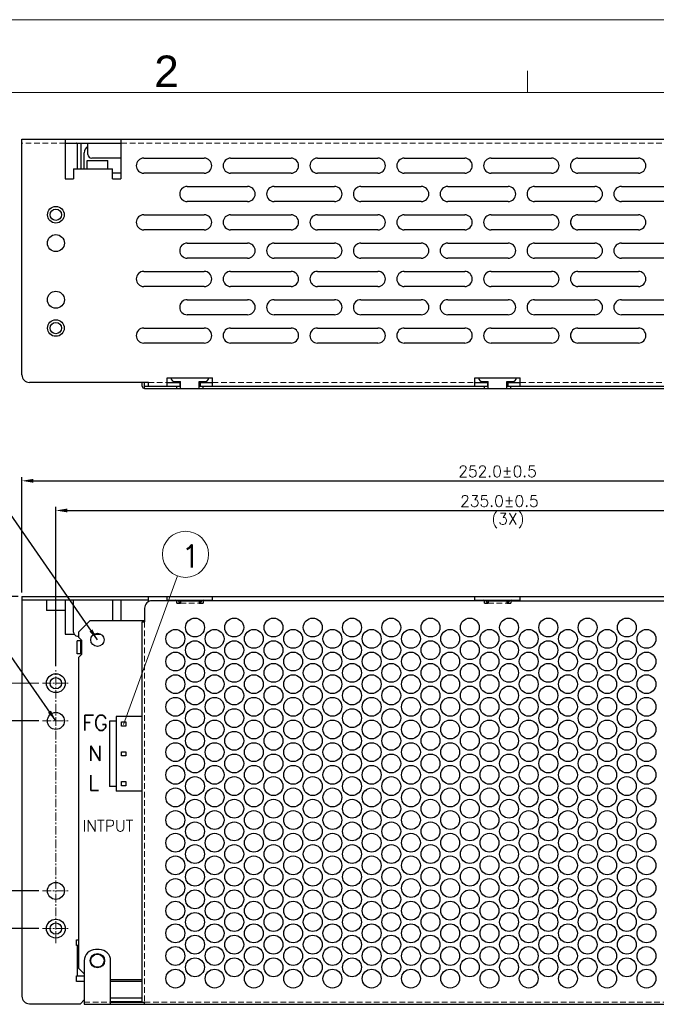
# Model space of a CAD drawing. Header units: millimetres. Extents: x 0 to 2584, y 0 to 2729.
# Tile 15 of 33: x 1209 to 1378, y 313 to 573. Entities that reach past the tile are written whole.
import ezdxf
from ezdxf.enums import TextEntityAlignment as Align

# ---------------------------------------------------------------- set-up
doc = ezdxf.new("R2010")
doc.units = ezdxf.units.MM
doc.header["$LTSCALE"] = 6
doc.linetypes.add('CENTER', pattern=[0.6, 0.375, -0.075, 0.075, -0.075])
doc.linetypes.add('HIDDEN', pattern=[0.375, 0.25, -0.125])
doc.layers.get('0').update_dxf_attribs({"linetype": 'CONTINUOUS'})
doc.layers.get('Defpoints').update_dxf_attribs({"linetype": 'CONTINUOUS'})
for name, color, linetype in [('02___PRT_ALL_AXES', 7, 'CONTINUOUS'), ('CENTER', 130, 'CENTER'), ('DIM', 2, 'CONTINUOUS'), ('H', 6, 'HIDDEN'), ('PAPER', 7, 'CONTINUOUS')]:
    doc.layers.add(name, color=color, linetype=linetype)
doc.styles.add('ARIAL', font='arial.ttf')
doc.styles.add('ROMANS', font='romans')
doc.styles.add('SIMPLEX', font='SIMPLEX.shx')
doc.styles.get("Standard").update_dxf_attribs({"font": 'ROMANS.SHX'})
doc.dimstyles.new('S_STANDARD', dxfattribs={"dimscale": 0, "dimtxt": 3, "dimasz": 3, "dimexe": 1, "dimexo": 1, "dimgap": 1, "dimtad": 1, "dimdec": 1, "dimzin": 0, "dimdsep": 46, "dimtxsty": 'ROMANS', "dimcen": -0.5, "dimadec": 0, "dimazin": 0, "dimtp": 0.1, "dimtfac": 1, "dimtdec": 1, "dimtmove": 0, "dimatfit": 3, "dimfxl": 1, "dimtolj": 1, "dimtzin": 0, "dimarcsym": 0})
doc.dimstyles.new('STANDARD$0', dxfattribs={"dimtxt": 3, "dimasz": 3, "dimexe": 1, "dimexo": 1, "dimgap": 1, "dimtad": 1, "dimdec": 1, "dimzin": 0, "dimdsep": 46, "dimtxsty": 'STANDARD', "dimcen": -0.5, "dimclrd": 2, "dimclre": 2, "dimclrt": 2, "dimadec": 0, "dimazin": 0, "dimtfac": 1, "dimtdec": 1, "dimtmove": 0, "dimatfit": 3, "dimfxl": 1, "dimtolj": 1, "dimtzin": 0, "dimarcsym": 0})
doc.dimstyles.new('STANDARD$7', dxfattribs={"dimtxt": 3, "dimasz": 3, "dimexe": 1, "dimexo": 1, "dimgap": 1, "dimtad": 1, "dimdec": 1, "dimzin": 0, "dimdsep": 46, "dimtxsty": 'STANDARD', "dimcen": -0.5, "dimclrd": 2, "dimclre": 2, "dimclrt": 2, "dimadec": 0, "dimazin": 0, "dimtfac": 1, "dimtdec": 1, "dimtmove": 0, "dimatfit": 3, "dimfxl": 1, "dimtolj": 1, "dimtzin": 0, "dimarcsym": 0})

# ---------------------------------------------------------------- blocks, each defined once
blk = doc.blocks.new('s')
at = {"layer": 'PAPER', "color": 4, "lineweight": 0}
blk.add_line((1696.57, 573.39), (2507.43, 573.39), dxfattribs=at)
at = {"layer": 'PAPER', "color": 2, "lineweight": 0}
blk.add_line((2102, 554.09), (2102, 559.88), dxfattribs=at)
at = {"layer": 'PAPER', "color": 3, "lineweight": 0}
blk.add_line((1715.88, 554.09), (2488.12, 554.09), dxfattribs=at)
at = {"lineweight": 0, "style": 'ARIAL'}
for tag, height, p in [('TITLE', 8.69, (2412.52, 69.28)), ('PJZ-34V150WBHG', 7.72, (2412.52, 37.56))]:
    blk.add_attdef(tag, text='', height=height, dxfattribs=at).set_placement(p, align=Align.CENTER)
for tag, p, height in [('V', (2172.78, 49.93), 3.86), ('00', (2470.42, 29.5), 7.72), ('ADP-XX', (2232.63, 21.52), 4.83), ('2_____2', (2363.13, 22.51), 4.83), ("XX/XX'XX", (2432.39, 21.5), 4.83), ('--', (2148.11, 21.74), 4.83), ('mm', (2184.78, 22.12), 4.83)]:
    blk.add_attdef(tag, p, '', height=height, dxfattribs=at)
at = {"layer": 'PAPER', "color": 1, "lineweight": 0, "style": 'ARIAL'}
blk.add_text('2', height=8.34, dxfattribs=at).set_placement((2003.1, 555.55))
blk = doc.blocks.new('*D26')
at = {"layer": 'Defpoints', "color": 0, "lineweight": 0}
for p in [(1209.72, 420.63), (1175.48, 397.63), (1188.23, 397.63)]:
    blk.add_point(p, dxfattribs=at)
at = {"layer": 'DIM', "lineweight": -2}
for p, q in [((1208.72, 420.63), (1174.48, 420.63)), ((1175.48, 417.63), (1175.48, 400.63)), ((1187.23, 397.63), (1174.48, 397.63))]:
    blk.add_line(p, q, dxfattribs=at)
at = {"layer": 'DIM', "lineweight": 0}
for points in [[(1174.98, 417.63), (1175.98, 417.63), (1175.48, 420.63)], [(1174.98, 400.63), (1175.98, 400.63), (1175.48, 397.63)]]:
    blk.add_solid(points, dxfattribs=at)
at = {"layer": 'DIM', "lineweight": 0, "insert": (1172.98, 409.13), "char_height": 3, "attachment_point": 5, "rotation": 90, "style": 'SIMPLEX'}
blk.add_mtext('\\A1;23.0', dxfattribs=at)
blk = doc.blocks.new('*D27')
at = {"layer": 'Defpoints', "color": 0, "lineweight": 0}
for p in [(1188.23, 397.63), (1175.48, 332.63), (1215.22, 332.63)]:
    blk.add_point(p, dxfattribs=at)
at = {"layer": 'DIM', "lineweight": -2}
for p, q in [((1187.23, 397.63), (1174.48, 397.63)), ((1175.48, 394.63), (1175.48, 335.63)), ((1214.22, 332.63), (1174.48, 332.63))]:
    blk.add_line(p, q, dxfattribs=at)
at = {"layer": 'DIM', "lineweight": 0}
for points in [[(1174.98, 394.63), (1175.98, 394.63), (1175.48, 397.63)], [(1174.98, 335.63), (1175.98, 335.63), (1175.48, 332.63)]]:
    blk.add_solid(points, dxfattribs=at)
at = {"layer": 'DIM', "lineweight": 0, "insert": (1172.98, 365.13), "char_height": 3, "attachment_point": 5, "rotation": 90, "style": 'SIMPLEX'}
blk.add_mtext('\\A1;65.0±0.5', dxfattribs=at)
blk = doc.blocks.new('*D28')
at = {"layer": 'Defpoints', "color": 0, "lineweight": 0}
for p in [(1209.72, 420.63), (1188.23, 387.63), (1215.22, 387.63)]:
    blk.add_point(p, dxfattribs=at)
at = {"layer": 'DIM', "lineweight": -2}
for p, q in [((1208.72, 420.63), (1187.23, 420.63)), ((1188.23, 417.63), (1188.23, 390.63)), ((1214.22, 387.63), (1187.23, 387.63))]:
    blk.add_line(p, q, dxfattribs=at)
at = {"layer": 'DIM', "lineweight": 0}
for points in [[(1187.73, 417.63), (1188.73, 417.63), (1188.23, 420.63)], [(1187.73, 390.63), (1188.73, 390.63), (1188.23, 387.63)]]:
    blk.add_solid(points, dxfattribs=at)
at = {"layer": 'DIM', "lineweight": 0, "insert": (1185.73, 406.9), "char_height": 3, "attachment_point": 5, "rotation": 90, "style": 'SIMPLEX'}
blk.add_mtext('\\A1;33.0', dxfattribs=at)
blk = doc.blocks.new('*D29')
at = {"layer": 'Defpoints', "color": 0, "lineweight": 0}
for p in [(1215.22, 387.63), (1188.23, 342.63), (1215.22, 342.63)]:
    blk.add_point(p, dxfattribs=at)
at = {"layer": 'DIM', "lineweight": -2}
for p, q in [((1214.22, 387.63), (1187.23, 387.63)), ((1188.23, 384.63), (1188.23, 345.63)), ((1214.22, 342.63), (1187.23, 342.63))]:
    blk.add_line(p, q, dxfattribs=at)
at = {"layer": 'DIM', "lineweight": 0}
for points in [[(1187.73, 384.63), (1188.73, 384.63), (1188.23, 387.63)], [(1187.73, 345.63), (1188.73, 345.63), (1188.23, 342.63)]]:
    blk.add_solid(points, dxfattribs=at)
at = {"layer": 'DIM', "lineweight": 0, "insert": (1185.73, 365.13), "char_height": 3, "attachment_point": 5, "rotation": 90, "style": 'SIMPLEX'}
blk.add_mtext('\\A1;45.0±0.5', dxfattribs=at)
blk = doc.blocks.new('*D37')
at = {"layer": 'Defpoints', "color": 0, "lineweight": 0}
for p in [(1461.72, 451.25), (1209.72, 420.63), (1461.72, 420.63)]:
    blk.add_point(p, dxfattribs=at)
at = {"layer": 'DIM', "lineweight": -2}
for p, q in [((1209.72, 421.63), (1209.72, 452.25)), ((1212.72, 451.25), (1458.72, 451.25)), ((1461.72, 421.63), (1461.72, 452.25))]:
    blk.add_line(p, q, dxfattribs=at)
at = {"layer": 'DIM', "lineweight": 0}
for points in [[(1212.72, 451.75), (1212.72, 450.75), (1209.72, 451.25)], [(1458.72, 451.75), (1458.72, 450.75), (1461.72, 451.25)]]:
    blk.add_solid(points, dxfattribs=at)
at = {"layer": 'DIM', "lineweight": 0, "insert": (1335.72, 453.75), "char_height": 3, "attachment_point": 5, "style": 'SIMPLEX'}
blk.add_mtext('\\A1;252.0±0.5', dxfattribs=at)
blk = doc.blocks.new('*D45')
at = {"layer": 'Defpoints', "color": 0, "lineweight": 0}
for p in [(1453.72, 443.39), (1218.72, 401.13), (1453.72, 401.13)]:
    blk.add_point(p, dxfattribs=at)
at = {"layer": 'DIM', "lineweight": -2}
for p, q in [((1218.72, 402.13), (1218.72, 444.39)), ((1221.72, 443.39), (1450.72, 443.39)), ((1453.72, 402.13), (1453.72, 444.39))]:
    blk.add_line(p, q, dxfattribs=at)
at = {"layer": 'DIM', "lineweight": 0}
for points in [[(1221.72, 443.89), (1221.72, 442.89), (1218.72, 443.39)], [(1450.72, 443.89), (1450.72, 442.89), (1453.72, 443.39)]]:
    blk.add_solid(points, dxfattribs=at)
at = {"layer": 'DIM', "lineweight": 0, "insert": (1336.22, 445.89), "char_height": 3, "attachment_point": 5, "style": 'SIMPLEX'}
blk.add_mtext('\\A1;235.0±0.5', dxfattribs=at)

msp = doc.modelspace()

# ---------------------------------------------------------------- linework, layer by layer
at = {"color": 7, "linetype": 'Continuous'}
for p, q in [((1209.72, 479.32), (1209.72, 541.72)), ((1209.72, 541.72), (1461.72, 541.72)), ((1221.22, 541.72), (1221.22, 531.22)), ((1225.32, 540.62), (1225.32, 533.92)), ((1235.92, 541.72), (1235.92, 531.22)), ((1226.22, 533.92), (1226.22, 538.12)), ((1242.02, 536.72), (1258.02, 536.72)), ((1265.02, 536.72), (1281.02, 536.72)), ((1288.02, 536.72), (1304.02, 536.72)), ((1311.02, 536.72), (1327.02, 536.72)), ((1334.02, 536.72), (1350.02, 536.72)), ((1357.02, 536.72), (1373.02, 536.72)), ((1223.42, 533.92), (1223.42, 531.22)), ((1223.42, 533.92), (1233.72, 533.92)), ((1233.72, 531.22), (1233.72, 533.92)), ((1258.02, 532.72), (1242.02, 532.72)), ((1281.02, 532.72), (1265.02, 532.72)), ((1304.02, 532.72), (1288.02, 532.72)), ((1327.02, 532.72), (1311.02, 532.72)), ((1350.02, 532.72), (1334.02, 532.72)), ((1373.02, 532.72), (1357.02, 532.72)), ((1221.22, 531.22), (1223.42, 531.22)), ((1233.72, 531.22), (1235.92, 531.22)), ((1253.52, 529.22), (1269.52, 529.22)), ((1276.52, 529.22), (1292.52, 529.22)), ((1299.52, 529.22), (1315.52, 529.22)), ((1322.52, 529.22), (1338.52, 529.22)), ((1345.52, 529.22), (1361.52, 529.22)), ((1368.52, 529.22), (1384.52, 529.22)), ((1269.52, 525.22), (1253.52, 525.22)), ((1292.52, 525.22), (1276.52, 525.22)), ((1315.52, 525.22), (1299.52, 525.22)), ((1338.52, 525.22), (1322.52, 525.22)), ((1361.52, 525.22), (1345.52, 525.22)), ((1384.52, 525.22), (1368.52, 525.22)), ((1242.02, 521.72), (1258.02, 521.72)), ((1265.02, 521.72), (1281.02, 521.72)), ((1288.02, 521.72), (1304.02, 521.72)), ((1311.02, 521.72), (1327.02, 521.72)), ((1334.02, 521.72), (1350.02, 521.72)), ((1357.02, 521.72), (1373.02, 521.72)), ((1258.02, 517.72), (1242.02, 517.72)), ((1281.02, 517.72), (1265.02, 517.72)), ((1304.02, 517.72), (1288.02, 517.72)), ((1327.02, 517.72), (1311.02, 517.72)), ((1350.02, 517.72), (1334.02, 517.72)), ((1373.02, 517.72), (1357.02, 517.72)), ((1253.52, 514.22), (1269.52, 514.22)), ((1276.52, 514.22), (1292.52, 514.22)), ((1299.52, 514.22), (1315.52, 514.22)), ((1322.52, 514.22), (1338.52, 514.22)), ((1345.52, 514.22), (1361.52, 514.22)), ((1368.52, 514.22), (1384.52, 514.22)), ((1269.52, 510.22), (1253.52, 510.22)), ((1292.52, 510.22), (1276.52, 510.22)), ((1315.52, 510.22), (1299.52, 510.22)), ((1338.52, 510.22), (1322.52, 510.22)), ((1361.52, 510.22), (1345.52, 510.22)), ((1384.52, 510.22), (1368.52, 510.22)), ((1242.02, 506.72), (1258.02, 506.72)), ((1265.02, 506.72), (1281.02, 506.72)), ((1288.02, 506.72), (1304.02, 506.72)), ((1311.02, 506.72), (1327.02, 506.72)), ((1334.02, 506.72), (1350.02, 506.72)), ((1357.02, 506.72), (1373.02, 506.72)), ((1258.02, 502.72), (1242.02, 502.72)), ((1281.02, 502.72), (1265.02, 502.72)), ((1304.02, 502.72), (1288.02, 502.72)), ((1327.02, 502.72), (1311.02, 502.72)), ((1350.02, 502.72), (1334.02, 502.72)), ((1373.02, 502.72), (1357.02, 502.72)), ((1253.52, 499.22), (1269.52, 499.22)), ((1276.52, 499.22), (1292.52, 499.22)), ((1299.52, 499.22), (1315.52, 499.22)), ((1322.52, 499.22), (1338.52, 499.22)), ((1345.52, 499.22), (1361.52, 499.22)), ((1368.52, 499.22), (1384.52, 499.22)), ((1269.52, 495.22), (1253.52, 495.22)), ((1292.52, 495.22), (1276.52, 495.22)), ((1315.52, 495.22), (1299.52, 495.22)), ((1338.52, 495.22), (1322.52, 495.22)), ((1361.52, 495.22), (1345.52, 495.22)), ((1384.52, 495.22), (1368.52, 495.22)), ((1242.02, 491.72), (1258.02, 491.72)), ((1265.02, 491.72), (1281.02, 491.72)), ((1288.02, 491.72), (1304.02, 491.72)), ((1311.02, 491.72), (1327.02, 491.72)), ((1334.02, 491.72), (1350.02, 491.72)), ((1357.02, 491.72), (1373.02, 491.72)), ((1258.02, 487.72), (1242.02, 487.72)), ((1281.02, 487.72), (1265.02, 487.72)), ((1304.02, 487.72), (1288.02, 487.72)), ((1327.02, 487.72), (1311.02, 487.72)), ((1350.02, 487.72), (1334.02, 487.72)), ((1373.02, 487.72), (1357.02, 487.72)), ((1243.22, 477.32), (1211.72, 477.32)), ((1242.22, 475.72), (1242.22, 477.32)), ((1243.22, 476.32), (1243.22, 477.32)), ((1248.22, 476.32), (1248.22, 478.52)), ((1248.22, 478.52), (1260.22, 478.52)), ((1251.52, 477.32), (1251.52, 476.32)), ((1256.92, 477.32), (1256.92, 476.32)), ((1260.22, 476.32), (1260.22, 478.52)), ((1329.72, 478.52), (1341.72, 478.52)), ((1329.72, 476.32), (1329.72, 478.52)), ((1333.02, 477.32), (1333.02, 476.32)), ((1338.42, 477.32), (1338.42, 476.32)), ((1341.72, 476.32), (1341.72, 478.52)), ((1242.22, 476.32), (1251.72, 476.32)), ((1250.72, 475.72), (1250.72, 476.32)), ((1256.72, 476.32), (1333.22, 476.32)), ((1257.72, 475.72), (1257.72, 476.32)), ((1332.22, 475.72), (1332.22, 476.32)), ((1338.22, 476.32), (1414.72, 476.32)), ((1339.22, 475.72), (1339.22, 476.32)), ((1209.72, 420.63), (1209.72, 419.63)), ((1209.72, 420.63), (1461.72, 420.63)), ((1243.22, 419.2), (1243.22, 420.63)), ((1248.22, 419.63), (1248.22, 420.63)), ((1260.22, 419.63), (1260.22, 420.63)), ((1329.72, 419.63), (1329.72, 420.63)), ((1341.72, 419.63), (1341.72, 420.63)), ((1248.22, 419.63), (1250.52, 419.63)), ((1257.92, 419.63), (1260.22, 419.63)), ((1329.72, 419.63), (1332.02, 419.63)), ((1339.42, 419.63), (1341.72, 419.63)), ((1224.32, 405.43), (1224.32, 408.83)), ((1225.32, 408.83), (1224.32, 408.83)), ((1225.32, 405.43), (1224.32, 405.43)), ((1234.67, 388.8), (1234.67, 369.06)), ((1241.47, 388.8), (1234.67, 388.8)), ((1241.47, 388.8), (1241.47, 369.06)), ((1232.97, 387.55), (1232.97, 370.31)), ((1234.67, 387.55), (1232.97, 387.55)), ((1236.1, 386.28), (1236.1, 387.42)), ((1236.1, 387.42), (1237.24, 387.42)), ((1237.24, 386.28), (1236.1, 386.28)), ((1237.24, 387.42), (1237.24, 386.28)), ((1236.1, 378.36), (1236.1, 379.5)), ((1236.1, 379.5), (1237.24, 379.5)), ((1237.24, 378.36), (1236.1, 378.36)), ((1237.24, 379.5), (1237.24, 378.36)), ((1236.1, 370.44), (1236.1, 371.58)), ((1236.1, 371.58), (1237.24, 371.58)), ((1237.24, 370.44), (1236.1, 370.44)), ((1237.24, 371.58), (1237.24, 370.44)), ((1234.67, 370.31), (1232.97, 370.31)), ((1241.47, 369.06), (1234.67, 369.06)), ((1241.62, 313.23), (1233.22, 313.23)), ((1233.22, 313.18), (1241.62, 313.18))]:
    msp.add_line(p, q, dxfattribs=at)
at = {"color": 3, "linetype": 'Continuous'}
for p, q in [((1221.22, 540.72), (1235.92, 540.72)), ((1224.32, 540.62), (1224.32, 533.92)), ((1227.22, 537.72), (1227.22, 540.72)), ((1235.92, 536.72), (1228.22, 536.72)), ((1241.62, 476.32), (1241.62, 477.32)), ((1248.22, 477.32), (1251.72, 477.32)), ((1250.22, 477.52), (1251.72, 477.52)), ((1251.72, 475.72), (1251.72, 477.52)), ((1256.72, 475.72), (1256.72, 477.52)), ((1256.72, 477.52), (1258.22, 477.52)), ((1256.72, 477.32), (1260.22, 477.32)), ((1329.72, 477.32), (1333.22, 477.32)), ((1331.72, 477.52), (1333.22, 477.52)), ((1333.22, 475.72), (1333.22, 477.52)), ((1338.22, 477.52), (1339.72, 477.52)), ((1338.22, 475.72), (1338.22, 477.52)), ((1338.22, 477.32), (1341.72, 477.32)), ((1242.22, 475.72), (1430.22, 475.72)), ((1209.72, 419.63), (1209.72, 314.73)), ((1243.22, 419.63), (1209.72, 419.63)), ((1223.42, 411.13), (1223.42, 419.63)), ((1233.72, 419.63), (1233.72, 414.13)), ((1235.92, 419.63), (1235.92, 414.13)), ((1242.22, 417.48), (1242.22, 413.88)), ((1250.72, 419.48), (1244.22, 419.48)), ((1250.52, 419.63), (1257.92, 419.63)), ((1250.72, 418.88), (1250.72, 419.48)), ((1250.72, 418.88), (1251.72, 418.88)), ((1251.02, 419.48), (1257.43, 419.48)), ((1251.72, 419.48), (1251.72, 418.88)), ((1256.72, 419.48), (1256.72, 418.88)), ((1256.72, 418.88), (1257.72, 418.88)), ((1257.72, 419.48), (1257.72, 418.88)), ((1332.22, 419.48), (1257.72, 419.48)), ((1332.02, 419.63), (1339.42, 419.63)), ((1332.22, 418.88), (1332.22, 419.48)), ((1332.22, 418.88), (1333.22, 418.88)), ((1332.52, 419.48), (1338.93, 419.48)), ((1333.22, 419.48), (1333.22, 418.88)), ((1338.22, 419.48), (1338.22, 418.88)), ((1338.22, 418.88), (1339.22, 418.88)), ((1339.22, 419.48), (1339.22, 418.88)), ((1339.22, 419.48), (1420.43, 419.48)), ((1221.22, 416.93), (1221.22, 410.63)), ((1241.62, 313.18), (1241.62, 413.88)), ((1241.62, 413.88), (1242.22, 413.88)), ((1221.22, 410.63), (1223.58, 410.63)), ((1224.42, 410.13), (1224.72, 410.13)), ((1228.88, 410.63), (1230.57, 410.63)), ((1225.32, 405.43), (1225.32, 408.83)), ((1225.52, 408.83), (1225.32, 408.83)), ((1225.32, 405.43), (1225.52, 405.43)), ((1224.72, 328.13), (1224.22, 328.13)), ((1224.32, 328.13), (1224.32, 320.13)), ((1230.22, 327.08), (1229.22, 327.08)), ((1226.22, 324.08), (1226.22, 312.58)), ((1233.22, 312.58), (1233.22, 324.08)), ((1224.22, 320.13), (1226.22, 320.13)), ((1225.22, 312.73), (1226.22, 313.73)), ((1241.62, 314.23), (1233.22, 314.23)), ((1241.62, 313.18), (1242.22, 313.18)), ((1242.22, 312.58), (1242.22, 313.18)), ((1211.72, 312.73), (1225.22, 312.73)), ((1226.22, 312.58), (1445.22, 312.58))]:
    msp.add_line(p, q, dxfattribs=at)
at = {"color": 7, "linetype": 'Continuous'}
for centre, radius in [((1218.72, 521.72), 2.2), ((1218.72, 521.72), 1.5), ((1218.72, 491.72), 2.2), ((1218.72, 491.72), 1.5)]:
    msp.add_circle(centre, radius, dxfattribs=at)
at = {"color": 3, "linetype": 'Continuous'}
for centre, radius, start, end in [((1224.22, 540.62), 0.1, 0, 90), ((1228.22, 537.72), 1, 180, 270), ((1250.22, 478.52), 1, 180, 270), ((1258.22, 478.52), 1, 270, 0), ((1331.72, 478.52), 1, 180, 270), ((1339.72, 478.52), 1, 270, 0), ((1242.22, 476.32), 0.6, 180, 270), ((1244.22, 417.48), 2, 90, 180), ((1224.42, 411.13), 1, 180, 270), ((1229.22, 324.08), 3, 90, 180), ((1230.22, 324.08), 3, 0, 90), ((1211.72, 314.73), 2, 180, 270)]:
    msp.add_arc(centre, radius, start, end, dxfattribs=at)
at = {"color": 7, "linetype": 'Continuous'}
for centre, radius, start, end in [((1224.22, 540.62), 1.1, 0, 5.5234), ((1228.22, 538.12), 2, 120.1902, 180), ((1242.02, 534.72), 2, 90, 270), ((1258.02, 534.72), 2, 270, 90), ((1265.02, 534.72), 2, 90, 270), ((1281.02, 534.72), 2, 270, 90), ((1288.02, 534.72), 2, 90, 270), ((1304.02, 534.72), 2, 270, 90), ((1311.02, 534.72), 2, 90, 270), ((1327.02, 534.72), 2, 270, 90), ((1334.02, 534.72), 2, 90, 270), ((1350.02, 534.72), 2, 270, 90), ((1357.02, 534.72), 2, 90, 270), ((1373.02, 534.72), 2, 270, 90), ((1253.52, 527.22), 2, 90, 270), ((1269.52, 527.22), 2, 270, 90), ((1276.52, 527.22), 2, 90, 270), ((1292.52, 527.22), 2, 270, 90), ((1299.52, 527.22), 2, 90, 270), ((1315.52, 527.22), 2, 270, 90), ((1322.52, 527.22), 2, 90, 270), ((1338.52, 527.22), 2, 270, 90), ((1345.52, 527.22), 2, 90, 270), ((1361.52, 527.22), 2, 270, 90), ((1368.52, 527.22), 2, 90, 270), ((1242.02, 519.72), 2, 90, 270), ((1258.02, 519.72), 2, 270, 90), ((1265.02, 519.72), 2, 90, 270), ((1281.02, 519.72), 2, 270, 90), ((1288.02, 519.72), 2, 90, 270), ((1304.02, 519.72), 2, 270, 90), ((1311.02, 519.72), 2, 90, 270), ((1327.02, 519.72), 2, 270, 90), ((1334.02, 519.72), 2, 90, 270), ((1350.02, 519.72), 2, 270, 90), ((1357.02, 519.72), 2, 90, 270), ((1373.02, 519.72), 2, 270, 90), ((1253.52, 512.22), 2, 90, 270), ((1269.52, 512.22), 2, 270, 90), ((1276.52, 512.22), 2, 90, 270), ((1292.52, 512.22), 2, 270, 90), ((1299.52, 512.22), 2, 90, 270), ((1315.52, 512.22), 2, 270, 90), ((1322.52, 512.22), 2, 90, 270), ((1338.52, 512.22), 2, 270, 90), ((1345.52, 512.22), 2, 90, 270), ((1361.52, 512.22), 2, 270, 90), ((1368.52, 512.22), 2, 90, 270), ((1242.02, 504.72), 2, 90, 270), ((1258.02, 504.72), 2, 270, 90), ((1265.02, 504.72), 2, 90, 270), ((1281.02, 504.72), 2, 270, 90), ((1288.02, 504.72), 2, 90, 270), ((1304.02, 504.72), 2, 270, 90), ((1311.02, 504.72), 2, 90, 270), ((1327.02, 504.72), 2, 270, 90), ((1334.02, 504.72), 2, 90, 270), ((1350.02, 504.72), 2, 270, 90), ((1357.02, 504.72), 2, 90, 270), ((1373.02, 504.72), 2, 270, 90), ((1253.52, 497.22), 2, 90, 270), ((1269.52, 497.22), 2, 270, 90), ((1276.52, 497.22), 2, 90, 270), ((1292.52, 497.22), 2, 270, 90), ((1299.52, 497.22), 2, 90, 270), ((1315.52, 497.22), 2, 270, 90), ((1322.52, 497.22), 2, 90, 270), ((1338.52, 497.22), 2, 270, 90), ((1345.52, 497.22), 2, 90, 270), ((1361.52, 497.22), 2, 270, 90), ((1368.52, 497.22), 2, 90, 270), ((1242.02, 489.72), 2, 90, 270), ((1258.02, 489.72), 2, 270, 90), ((1265.02, 489.72), 2, 90, 270), ((1281.02, 489.72), 2, 270, 90), ((1288.02, 489.72), 2, 90, 270), ((1304.02, 489.72), 2, 270, 90), ((1311.02, 489.72), 2, 90, 270), ((1327.02, 489.72), 2, 270, 90), ((1334.02, 489.72), 2, 90, 270), ((1350.02, 489.72), 2, 270, 90), ((1357.02, 489.72), 2, 90, 270), ((1373.02, 489.72), 2, 270, 90), ((1211.72, 479.32), 2, 180, 270), ((1250.52, 418.63), 1, 14.871, 90), ((1257.92, 418.63), 1, 90, 165.129), ((1332.02, 418.63), 1, 14.871, 90), ((1339.42, 418.63), 1, 90, 165.129)]:
    msp.add_arc(centre, radius, start, end, dxfattribs=at)
at = {"layer": '02___PRT_ALL_AXES', "color": 7, "linetype": 'Continuous'}
for p, q in [((1226.97, 533.92), (1226.97, 536.12)), ((1226.97, 536.12), (1232.47, 536.12)), ((1232.47, 533.92), (1232.47, 536.12)), ((1235.92, 532.72), (1233.72, 532.72)), ((1227.72, 414.13), (1224.72, 411.13)), ((1242.22, 414.13), (1227.72, 414.13)), ((1224.72, 411.13), (1224.72, 409.83)), ((1224.72, 409.83), (1225.52, 409.03)), ((1225.52, 409.03), (1225.52, 405.23)), ((1225.52, 405.23), (1224.72, 404.43)), ((1224.72, 404.43), (1224.72, 322.13)), ((1224.72, 322.13), (1226.22, 320.63)), ((1233.22, 319.13), (1241.62, 319.13))]:
    msp.add_line(p, q, dxfattribs=at)
at = {"layer": '02___PRT_ALL_AXES', "color": 3, "linetype": 'Continuous'}
for p, q in [((1216.22, 419.63), (1216.22, 416.93)), ((1221.22, 419.63), (1221.22, 416.93)), ((1221.22, 416.93), (1216.22, 416.93)), ((1224.22, 328.13), (1224.22, 329.63)), ((1224.22, 329.63), (1224.72, 329.63)), ((1224.22, 318.63), (1224.22, 320.13)), ((1226.22, 318.63), (1224.22, 318.63)), ((1241.62, 318.63), (1233.22, 318.63))]:
    msp.add_line(p, q, dxfattribs=at)
at = {"layer": '02___PRT_ALL_AXES', "color": 7, "linetype": 'Continuous'}
for centre, radius in [((1218.72, 514.22), 2.25), ((1218.72, 499.22), 2.25), ((1229.72, 409.13), 1.75), ((1218.72, 397.63), 1.5), ((1218.72, 332.63), 1.5), ((1229.72, 324.13), 1.75)]:
    msp.add_circle(centre, radius, dxfattribs=at)
at = {"layer": '02___PRT_ALL_AXES', "color": 3, "linetype": 'Continuous'}
for centre, radius in [((1255.57, 412.38), 2.5), ((1265.97, 412.38), 2.5), ((1276.37, 412.38), 2.5), ((1286.77, 412.38), 2.5), ((1297.17, 412.38), 2.5), ((1307.57, 412.38), 2.5), ((1317.97, 412.38), 2.5), ((1328.37, 412.38), 2.5), ((1338.77, 412.38), 2.5), ((1349.17, 412.38), 2.5), ((1359.57, 412.38), 2.5), ((1369.97, 412.38), 2.5), ((1250.37, 409.38), 2.5), ((1260.77, 409.38), 2.5), ((1271.17, 409.38), 2.5), ((1281.57, 409.38), 2.5), ((1291.97, 409.38), 2.5), ((1302.37, 409.38), 2.5), ((1312.77, 409.38), 2.5), ((1323.17, 409.38), 2.5), ((1333.57, 409.38), 2.5), ((1343.97, 409.38), 2.5), ((1354.37, 409.38), 2.5), ((1364.77, 409.38), 2.5), ((1375.17, 409.38), 2.5), ((1255.57, 406.38), 2.5), ((1265.97, 406.38), 2.5), ((1276.37, 406.38), 2.5), ((1286.77, 406.38), 2.5), ((1297.17, 406.38), 2.5), ((1307.57, 406.38), 2.5), ((1317.97, 406.38), 2.5), ((1328.37, 406.38), 2.5), ((1338.77, 406.38), 2.5), ((1349.17, 406.38), 2.5), ((1359.57, 406.38), 2.5), ((1369.97, 406.38), 2.5), ((1250.37, 403.38), 2.5), ((1260.77, 403.38), 2.5), ((1271.17, 403.38), 2.5), ((1281.57, 403.38), 2.5), ((1291.97, 403.38), 2.5), ((1302.37, 403.38), 2.5), ((1312.77, 403.38), 2.5), ((1323.17, 403.38), 2.5), ((1333.57, 403.38), 2.5), ((1343.97, 403.38), 2.5), ((1354.37, 403.38), 2.5), ((1364.77, 403.38), 2.5), ((1375.17, 403.38), 2.5), ((1255.57, 400.38), 2.5), ((1265.97, 400.38), 2.5), ((1276.37, 400.38), 2.5), ((1286.77, 400.38), 2.5), ((1297.17, 400.38), 2.5), ((1307.57, 400.38), 2.5), ((1317.97, 400.38), 2.5), ((1328.37, 400.38), 2.5), ((1338.77, 400.38), 2.5), ((1349.17, 400.38), 2.5), ((1359.57, 400.38), 2.5), ((1369.97, 400.38), 2.5), ((1218.72, 397.63), 2.5), ((1250.37, 397.38), 2.5), ((1260.77, 397.38), 2.5), ((1271.17, 397.38), 2.5), ((1281.57, 397.38), 2.5), ((1291.97, 397.38), 2.5), ((1302.37, 397.38), 2.5), ((1312.77, 397.38), 2.5), ((1323.17, 397.38), 2.5), ((1333.57, 397.38), 2.5), ((1343.97, 397.38), 2.5), ((1354.37, 397.38), 2.5), ((1364.77, 397.38), 2.5), ((1375.17, 397.38), 2.5), ((1255.57, 394.38), 2.5), ((1265.97, 394.38), 2.5), ((1276.37, 394.38), 2.5), ((1286.77, 394.38), 2.5), ((1297.17, 394.38), 2.5), ((1307.57, 394.38), 2.5), ((1317.97, 394.38), 2.5), ((1328.37, 394.38), 2.5), ((1338.77, 394.38), 2.5), ((1349.17, 394.38), 2.5), ((1359.57, 394.38), 2.5), ((1369.97, 394.38), 2.5), ((1250.37, 391.38), 2.5), ((1260.77, 391.38), 2.5), ((1271.17, 391.38), 2.5), ((1281.57, 391.38), 2.5), ((1291.97, 391.38), 2.5), ((1302.37, 391.38), 2.5), ((1312.77, 391.38), 2.5), ((1323.17, 391.38), 2.5), ((1333.57, 391.38), 2.5), ((1343.97, 391.38), 2.5), ((1354.37, 391.38), 2.5), ((1364.77, 391.38), 2.5), ((1375.17, 391.38), 2.5), ((1218.72, 387.63), 2.25), ((1255.57, 388.38), 2.5), ((1265.97, 388.38), 2.5), ((1276.37, 388.38), 2.5), ((1286.77, 388.38), 2.5), ((1297.17, 388.38), 2.5), ((1307.57, 388.38), 2.5), ((1317.97, 388.38), 2.5), ((1328.37, 388.38), 2.5), ((1338.77, 388.38), 2.5), ((1349.17, 388.38), 2.5), ((1359.57, 388.38), 2.5), ((1369.97, 388.38), 2.5), ((1250.37, 385.38), 2.5), ((1260.77, 385.38), 2.5), ((1271.17, 385.38), 2.5), ((1281.57, 385.38), 2.5), ((1291.97, 385.38), 2.5), ((1302.37, 385.38), 2.5), ((1312.77, 385.38), 2.5), ((1323.17, 385.38), 2.5), ((1333.57, 385.38), 2.5), ((1343.97, 385.38), 2.5), ((1354.37, 385.38), 2.5), ((1364.77, 385.38), 2.5), ((1375.17, 385.38), 2.5), ((1255.57, 382.38), 2.5), ((1265.97, 382.38), 2.5), ((1276.37, 382.38), 2.5), ((1286.77, 382.38), 2.5), ((1297.17, 382.38), 2.5), ((1307.57, 382.38), 2.5), ((1317.97, 382.38), 2.5), ((1328.37, 382.38), 2.5), ((1338.77, 382.38), 2.5), ((1349.17, 382.38), 2.5), ((1359.57, 382.38), 2.5), ((1369.97, 382.38), 2.5), ((1250.37, 379.38), 2.5), ((1260.77, 379.38), 2.5), ((1271.17, 379.38), 2.5), ((1281.57, 379.38), 2.5), ((1291.97, 379.38), 2.5), ((1302.37, 379.38), 2.5), ((1312.77, 379.38), 2.5), ((1323.17, 379.38), 2.5), ((1333.57, 379.38), 2.5), ((1343.97, 379.38), 2.5), ((1354.37, 379.38), 2.5), ((1364.77, 379.38), 2.5), ((1375.17, 379.38), 2.5), ((1255.57, 376.38), 2.5), ((1265.97, 376.38), 2.5), ((1276.37, 376.38), 2.5), ((1286.77, 376.38), 2.5), ((1297.17, 376.38), 2.5), ((1307.57, 376.38), 2.5), ((1317.97, 376.38), 2.5), ((1328.37, 376.38), 2.5), ((1338.77, 376.38), 2.5), ((1349.17, 376.38), 2.5), ((1359.57, 376.38), 2.5), ((1369.97, 376.38), 2.5), ((1250.37, 373.38), 2.5), ((1260.77, 373.38), 2.5), ((1271.17, 373.38), 2.5), ((1281.57, 373.38), 2.5), ((1291.97, 373.38), 2.5), ((1302.37, 373.38), 2.5), ((1312.77, 373.38), 2.5), ((1323.17, 373.38), 2.5), ((1333.57, 373.38), 2.5), ((1343.97, 373.38), 2.5), ((1354.37, 373.38), 2.5), ((1364.77, 373.38), 2.5), ((1375.17, 373.38), 2.5), ((1255.57, 370.38), 2.5), ((1265.97, 370.38), 2.5), ((1276.37, 370.38), 2.5), ((1286.77, 370.38), 2.5), ((1297.17, 370.38), 2.5), ((1307.57, 370.38), 2.5), ((1317.97, 370.38), 2.5), ((1328.37, 370.38), 2.5), ((1338.77, 370.38), 2.5), ((1349.17, 370.38), 2.5), ((1359.57, 370.38), 2.5), ((1369.97, 370.38), 2.5), ((1250.37, 367.38), 2.5), ((1260.77, 367.38), 2.5), ((1271.17, 367.38), 2.5), ((1281.57, 367.38), 2.5), ((1291.97, 367.38), 2.5), ((1302.37, 367.38), 2.5), ((1312.77, 367.38), 2.5), ((1323.17, 367.38), 2.5), ((1333.57, 367.38), 2.5), ((1343.97, 367.38), 2.5), ((1354.37, 367.38), 2.5), ((1364.77, 367.38), 2.5), ((1375.17, 367.38), 2.5), ((1255.57, 364.38), 2.5), ((1265.97, 364.38), 2.5), ((1276.37, 364.38), 2.5), ((1286.77, 364.38), 2.5), ((1297.17, 364.38), 2.5), ((1307.57, 364.38), 2.5), ((1317.97, 364.38), 2.5), ((1328.37, 364.38), 2.5), ((1338.77, 364.38), 2.5), ((1349.17, 364.38), 2.5), ((1359.57, 364.38), 2.5), ((1369.97, 364.38), 2.5), ((1250.37, 361.38), 2.5), ((1260.77, 361.38), 2.5), ((1271.17, 361.38), 2.5), ((1281.57, 361.38), 2.5), ((1291.97, 361.38), 2.5), ((1302.37, 361.38), 2.5), ((1312.77, 361.38), 2.5), ((1323.17, 361.38), 2.5), ((1333.57, 361.38), 2.5), ((1343.97, 361.38), 2.5), ((1354.37, 361.38), 2.5), ((1364.77, 361.38), 2.5), ((1375.17, 361.38), 2.5), ((1255.57, 358.38), 2.5), ((1265.97, 358.38), 2.5), ((1276.37, 358.38), 2.5), ((1286.77, 358.38), 2.5), ((1297.17, 358.38), 2.5), ((1307.57, 358.38), 2.5), ((1317.97, 358.38), 2.5), ((1328.37, 358.38), 2.5), ((1338.77, 358.38), 2.5), ((1349.17, 358.38), 2.5), ((1359.57, 358.38), 2.5), ((1369.97, 358.38), 2.5), ((1250.37, 355.38), 2.5), ((1260.77, 355.38), 2.5), ((1271.17, 355.38), 2.5), ((1281.57, 355.38), 2.5), ((1291.97, 355.38), 2.5), ((1302.37, 355.38), 2.5), ((1312.77, 355.38), 2.5), ((1323.17, 355.38), 2.5), ((1333.57, 355.38), 2.5), ((1343.97, 355.38), 2.5), ((1354.37, 355.38), 2.5), ((1364.77, 355.38), 2.5), ((1375.17, 355.38), 2.5), ((1255.57, 352.38), 2.5), ((1265.97, 352.38), 2.5), ((1276.37, 352.38), 2.5), ((1286.77, 352.38), 2.5), ((1297.17, 352.38), 2.5), ((1307.57, 352.38), 2.5), ((1317.97, 352.38), 2.5), ((1328.37, 352.38), 2.5), ((1338.77, 352.38), 2.5), ((1349.17, 352.38), 2.5), ((1359.57, 352.38), 2.5), ((1369.97, 352.38), 2.5), ((1250.37, 349.38), 2.5), ((1260.77, 349.38), 2.5), ((1271.17, 349.38), 2.5), ((1281.57, 349.38), 2.5), ((1291.97, 349.38), 2.5), ((1302.37, 349.38), 2.5), ((1312.77, 349.38), 2.5), ((1323.17, 349.38), 2.5), ((1333.57, 349.38), 2.5), ((1343.97, 349.38), 2.5), ((1354.37, 349.38), 2.5), ((1364.77, 349.38), 2.5), ((1375.17, 349.38), 2.5), ((1255.57, 346.38), 2.5), ((1265.97, 346.38), 2.5), ((1276.37, 346.38), 2.5), ((1286.77, 346.38), 2.5), ((1297.17, 346.38), 2.5), ((1307.57, 346.38), 2.5), ((1317.97, 346.38), 2.5), ((1328.37, 346.38), 2.5), ((1338.77, 346.38), 2.5), ((1349.17, 346.38), 2.5), ((1359.57, 346.38), 2.5), ((1369.97, 346.38), 2.5), ((1218.72, 342.63), 2.25), ((1250.37, 343.38), 2.5), ((1260.77, 343.38), 2.5), ((1271.17, 343.38), 2.5), ((1281.57, 343.38), 2.5), ((1291.97, 343.38), 2.5), ((1302.37, 343.38), 2.5), ((1312.77, 343.38), 2.5), ((1323.17, 343.38), 2.5), ((1333.57, 343.38), 2.5), ((1343.97, 343.38), 2.5), ((1354.37, 343.38), 2.5), ((1364.77, 343.38), 2.5), ((1375.17, 343.38), 2.5), ((1255.57, 340.38), 2.5), ((1265.97, 340.38), 2.5), ((1276.37, 340.38), 2.5), ((1286.77, 340.38), 2.5), ((1297.17, 340.38), 2.5), ((1307.57, 340.38), 2.5), ((1317.97, 340.38), 2.5), ((1328.37, 340.38), 2.5), ((1338.77, 340.38), 2.5), ((1349.17, 340.38), 2.5), ((1359.57, 340.38), 2.5), ((1369.97, 340.38), 2.5), ((1250.37, 337.38), 2.5), ((1260.77, 337.38), 2.5), ((1271.17, 337.38), 2.5), ((1281.57, 337.38), 2.5), ((1291.97, 337.38), 2.5), ((1302.37, 337.38), 2.5), ((1312.77, 337.38), 2.5), ((1323.17, 337.38), 2.5), ((1333.57, 337.38), 2.5), ((1343.97, 337.38), 2.5), ((1354.37, 337.38), 2.5), ((1364.77, 337.38), 2.5), ((1375.17, 337.38), 2.5), ((1255.57, 334.38), 2.5), ((1265.97, 334.38), 2.5), ((1276.37, 334.38), 2.5), ((1286.77, 334.38), 2.5), ((1297.17, 334.38), 2.5), ((1307.57, 334.38), 2.5), ((1317.97, 334.38), 2.5), ((1328.37, 334.38), 2.5), ((1338.77, 334.38), 2.5), ((1349.17, 334.38), 2.5), ((1359.57, 334.38), 2.5), ((1369.97, 334.38), 2.5), ((1218.72, 332.63), 2.5), ((1250.37, 331.38), 2.5), ((1260.77, 331.38), 2.5), ((1271.17, 331.38), 2.5), ((1281.57, 331.38), 2.5), ((1291.97, 331.38), 2.5), ((1302.37, 331.38), 2.5), ((1312.77, 331.38), 2.5), ((1323.17, 331.38), 2.5), ((1333.57, 331.38), 2.5), ((1343.97, 331.38), 2.5), ((1354.37, 331.38), 2.5), ((1364.77, 331.38), 2.5), ((1375.17, 331.38), 2.5), ((1255.57, 328.38), 2.5), ((1265.97, 328.38), 2.5), ((1276.37, 328.38), 2.5), ((1286.77, 328.38), 2.5), ((1297.17, 328.38), 2.5), ((1307.57, 328.38), 2.5), ((1317.97, 328.38), 2.5), ((1328.37, 328.38), 2.5), ((1338.77, 328.38), 2.5), ((1349.17, 328.38), 2.5), ((1359.57, 328.38), 2.5), ((1369.97, 328.38), 2.5), ((1229.72, 324.13), 1.9), ((1250.37, 325.38), 2.5), ((1260.77, 325.38), 2.5), ((1271.17, 325.38), 2.5), ((1281.57, 325.38), 2.5), ((1291.97, 325.38), 2.5), ((1302.37, 325.38), 2.5), ((1312.77, 325.38), 2.5), ((1323.17, 325.38), 2.5), ((1333.57, 325.38), 2.5), ((1343.97, 325.38), 2.5), ((1354.37, 325.38), 2.5), ((1364.77, 325.38), 2.5), ((1375.17, 325.38), 2.5), ((1255.57, 322.38), 2.5), ((1265.97, 322.38), 2.5), ((1276.37, 322.38), 2.5), ((1286.77, 322.38), 2.5), ((1297.17, 322.38), 2.5), ((1307.57, 322.38), 2.5), ((1317.97, 322.38), 2.5), ((1328.37, 322.38), 2.5), ((1338.77, 322.38), 2.5), ((1349.17, 322.38), 2.5), ((1359.57, 322.38), 2.5), ((1369.97, 322.38), 2.5), ((1250.37, 319.38), 2.5), ((1260.77, 319.38), 2.5), ((1271.17, 319.38), 2.5), ((1281.57, 319.38), 2.5), ((1291.97, 319.38), 2.5), ((1302.37, 319.38), 2.5), ((1312.77, 319.38), 2.5), ((1323.17, 319.38), 2.5), ((1333.57, 319.38), 2.5), ((1343.97, 319.38), 2.5), ((1354.37, 319.38), 2.5), ((1364.77, 319.38), 2.5), ((1375.17, 319.38), 2.5)]:
    msp.add_circle(centre, radius, dxfattribs=at)
at = {"layer": '02___PRT_ALL_AXES', "color": 7, "linetype": 'Continuous'}
for centre, radius, start, end in [((1357.57, 519.72), 2.5, 156.3585, 203.6415), ((1284.77, 501.72), 2.5, 34.9574, 51.5801), ((1357.57, 489.72), 2.5, 156.3585, 203.6415), ((1300.57, 369.68), 0.575, 270, 344.4962), ((1372.12, 361.43), 0.575, 346.8129, 4.4712), ((1294.22, 351.34), 0.5, 217.165, 222.7593), ((1262.52, 346.88), 0.575, 113.3909, 122.7227)]:
    msp.add_arc(centre, radius, start, end, dxfattribs=at)
at = {"layer": 'CENTER', "lineweight": 0}
for p, q in [((1218.72, 328.76), (1218.72, 401.13)), ((1215.22, 397.63), (1222.22, 397.63)), ((1215.22, 387.63), (1222.22, 387.63)), ((1215.22, 342.63), (1222.22, 342.63)), ((1215.22, 332.63), (1222.22, 332.63))]:
    msp.add_line(p, q, dxfattribs=at)
at = {"layer": 'DIM', "lineweight": 0}
for p, q in [((1250.97, 426.04), (1236.64, 386.73)), ((1214.22, 397.63), (1189.23, 397.63))]:
    msp.add_line(p, q, dxfattribs=at)
at = {"layer": 'DIM', "lineweight": 0, "ltscale": 2}
msp.add_circle((1253.06, 431.78), 6.12, dxfattribs=at)
at = {"layer": 'H', "lineweight": 0}
for p, q in [((1221.22, 540.72), (1209.72, 540.72)), ((1435.52, 540.72), (1235.92, 540.72)), ((1243.22, 477.32), (1248.22, 477.32)), ((1260.22, 477.32), (1329.72, 477.32)), ((1341.72, 477.32), (1411.22, 477.32)), ((1251.72, 418.88), (1256.72, 418.88)), ((1333.22, 418.88), (1338.22, 418.88)), ((1242.22, 413.88), (1242.22, 313.18)), ((1226.22, 313.18), (1233.22, 313.18)), ((1242.22, 313.18), (1415.72, 313.18))]:
    msp.add_line(p, q, dxfattribs=at)

# ---------------------------------------------------------------- block references
at = {"layer": 'DIM', "lineweight": 0}
msp.add_blockref('s', (-758.31, 0), dxfattribs=at)

# ---------------------------------------------------------------- texts
at = {"layer": 'DIM', "lineweight": 0, "ltscale": 2, "style": 'SIMPLEX'}
msp.add_text('1', height=6, dxfattribs=at).set_placement((1251.91, 428.27))
at = {"layer": 'DIM', "lineweight": 0, "style": 'SIMPLEX'}
for s, height, p in [('FG', 4, (1225.74, 385.14)), ('N', 4, (1227.27, 377.08)), ('L', 4, (1227.27, 369.24)), ('INTPUT', 3, (1225.77, 358.38))]:
    msp.add_text(s, height=height, dxfattribs=at).set_placement(p)
at = {"layer": 'DIM', "lineweight": 0, "insert": (1338.47, 440.69), "char_height": 3, "attachment_point": 5, "style": 'SIMPLEX'}
msp.add_mtext('(3X)', dxfattribs=at)

# ---------------------------------------------------------------- dimensions: what is measured, and where the dimension line sits
at = {"layer": 'DIM', "lineweight": 0}
for base, p1, p2, picture, middle in [((1461.72, 451.25), (1209.72, 420.63), (1461.72, 420.63), '*D37', (1335.72, 451.25)), ((1453.72, 443.39), (1218.72, 401.13), (1453.72, 401.13), '*D45', (1336.22, 443.39))]:
    dim = msp.add_linear_dim(base=base, p1=p1, p2=p2, dimstyle='STANDARD$0', override={"dimtad": 3, "dimtxsty": 'SIMPLEX', "dimcen": -2, "dimclrd": 256, "dimclre": 256, "dimclrt": 256, "dimtol": 1, "dimtp": 0.5, "dimtm": 0.5}, dxfattribs=at)
    dim.commit()
    dim.dimension.update_dxf_attribs({"geometry": picture, "text_midpoint": middle, "dimtype": 160})
for base, p1, p2, override, picture, middle in [((1175.48, 397.63), (1209.72, 420.63), (1188.23, 397.63), {"dimtxsty": 'SIMPLEX', "dimcen": -2, "dimclrd": 256, "dimclre": 256, "dimclrt": 256}, '*D26', (1175.48, 409.13)), ((1188.23, 387.63), (1209.72, 420.63), (1215.22, 387.63), {"dimtxsty": 'SIMPLEX', "dimcen": -2, "dimclrd": 256, "dimclre": 256, "dimclrt": 256}, '*D28', (1188.23, 406.9)), ((1175.48, 332.63), (1188.23, 397.63), (1215.22, 332.63), {"dimtad": 3, "dimtxsty": 'SIMPLEX', "dimcen": -2, "dimclrd": 256, "dimclre": 256, "dimclrt": 256, "dimtol": 1, "dimtp": 0.5, "dimtm": 0.5}, '*D27', (1175.48, 365.13)), ((1188.23, 342.63), (1215.22, 387.63), (1215.22, 342.63), {"dimtad": 3, "dimtxsty": 'SIMPLEX', "dimcen": -2, "dimclrd": 256, "dimclre": 256, "dimclrt": 256, "dimtol": 1, "dimtp": 0.5, "dimtm": 0.5}, '*D29', (1188.23, 365.13))]:
    dim = msp.add_linear_dim(base=base, p1=p1, p2=p2, angle=90, dimstyle='STANDARD$0', override=override, dxfattribs=at)
    dim.commit()
    dim.dimension.update_dxf_attribs({"geometry": picture, "text_midpoint": middle, "dimtype": 160})

# ---------------------------------------------------------------- leaders
for points, dimstyle, override in [([(1229.72, 409.13), (1205.09, 444.72), (1133, 444.72)], 'STANDARD$7', {"dimgap": 1, "dimtad": 0, "dimtxsty": 'SIMPLEX', "dimcen": -2, "dimclrd": 256, "dimclre": 256, "dimclrt": 256, "dimtdec": 0}), ([(1218.72, 387.63), (1193.2, 424.37)], 'S_STANDARD', {"dimscale": 1, "dimtad": 0})]:
    msp.add_leader(points, dimstyle=dimstyle, override=override, dxfattribs=at)

doc.saveas('drawing.dxf')
